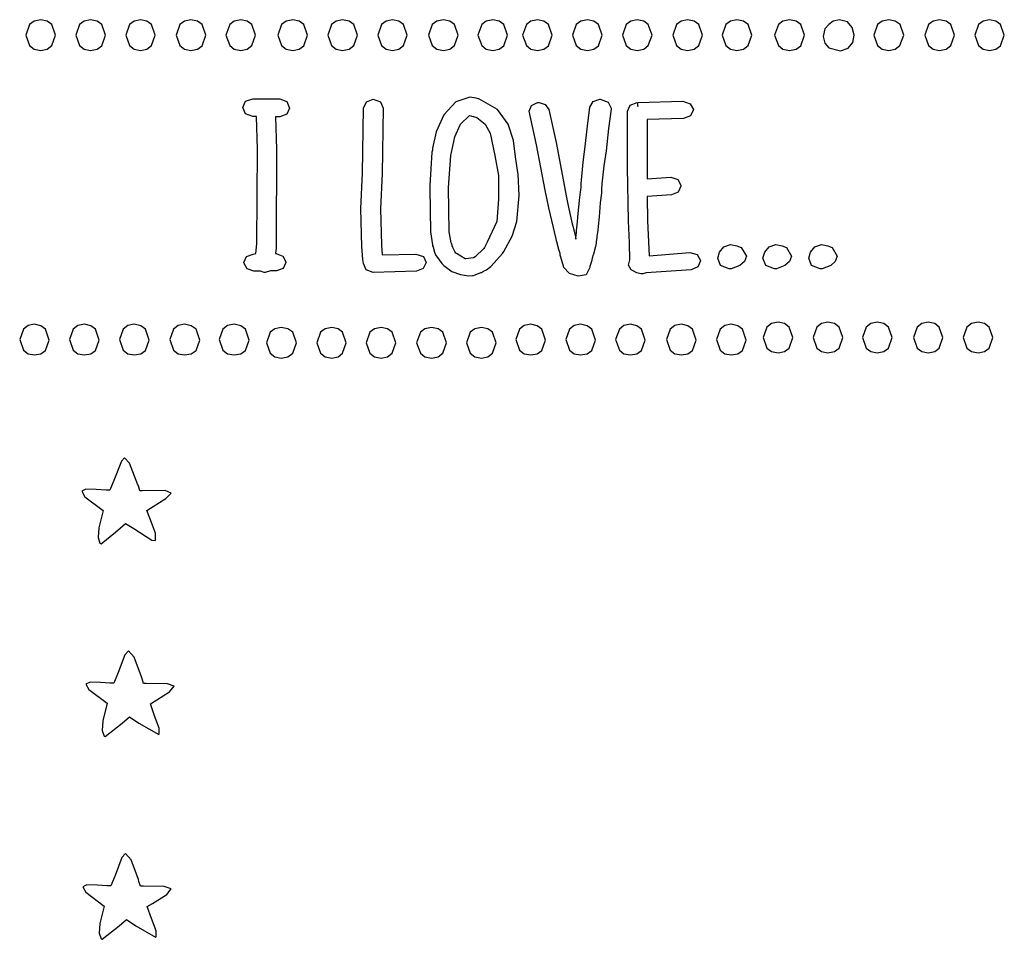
# Model space of a CAD drawing. Extents: x 48 to 158, y 6 to 137.
# Tile 1 of 8: x 48 to 102, y 13 to 63. Entities that reach past the tile are written whole.
import ezdxf

# ---------------------------------------------------------------- set-up
doc = ezdxf.new("R2010")
doc.units = 0

msp = doc.modelspace()

# ---------------------------------------------------------------- linework, layer by layer
at = {"layer": 'Layer 1'}
for p, q in [((48.811206, 62.666552), (48.559852, 62.477927)), ((49.1631, 62.7381), (48.811206, 62.666552)), ((49.514983, 62.666552), (49.1631, 62.7381)), ((49.1631, 62.7381), (49.1631, 62.7381)), ((49.766331, 62.477927), (49.514983, 62.666552)), ((51.520506, 62.666552), (51.269152, 62.477927)), ((51.8724, 62.7381), (51.520506, 62.666552)), ((52.224281, 62.665392), (51.8724, 62.7381)), ((51.8724, 62.7381), (51.8724, 62.7381)), ((52.475625, 62.473948), (52.224281, 62.665392)), ((54.229806, 62.666552), (53.978452, 62.477927)), ((54.5817, 62.7381), (54.229806, 62.666552)), ((54.933612, 62.666552), (54.5817, 62.7381)), ((54.5817, 62.7381), (54.5817, 62.7381)), ((55.184973, 62.477927), (54.933612, 62.666552)), ((56.967406, 62.666552), (56.716052, 62.477927)), ((57.3193, 62.7381), (56.967406, 62.666552)), ((57.671181, 62.665392), (57.3193, 62.7381)), ((57.3193, 62.7381), (57.3193, 62.7381)), ((57.922525, 62.473948), (57.671181, 62.665392)), ((59.676706, 62.666552), (59.425352, 62.477927)), ((60.0286, 62.7381), (59.676706, 62.666552)), ((60.380512, 62.666552), (60.0286, 62.7381)), ((60.0286, 62.7381), (60.0286, 62.7381)), ((60.631873, 62.477927), (60.380512, 62.666552)), ((62.498906, 62.666552), (62.247552, 62.477927)), ((62.8508, 62.7381), (62.498906, 62.666552)), ((63.202714, 62.665392), (62.8508, 62.7381)), ((62.8508, 62.7381), (62.8508, 62.7381)), ((63.454081, 62.473948), (63.202714, 62.665392)), ((65.208306, 62.666552), (64.956952, 62.477927)), ((65.5602, 62.7381), (65.208306, 62.666552)), ((65.912083, 62.666552), (65.5602, 62.7381)), ((65.5602, 62.7381), (65.5602, 62.7381)), ((66.163431, 62.477927), (65.912083, 62.666552)), ((67.917606, 62.666552), (67.666252, 62.477927)), ((68.2695, 62.7381), (67.917606, 62.666552)), ((68.621383, 62.666552), (68.2695, 62.7381)), ((68.2695, 62.7381), (68.2695, 62.7381)), ((68.872731, 62.477927), (68.621383, 62.666552)), ((70.683406, 62.666552), (70.432052, 62.477927)), ((71.0353, 62.7381), (70.683406, 62.666552)), ((71.387183, 62.666552), (71.0353, 62.7381)), ((71.0353, 62.7381), (71.0353, 62.7381)), ((71.638531, 62.477927), (71.387183, 62.666552)), ((73.364506, 62.666552), (73.113152, 62.477927)), ((73.7164, 62.7381), (73.364506, 62.666552)), ((74.068281, 62.665392), (73.7164, 62.7381)), ((73.7164, 62.7381), (73.7164, 62.7381)), ((74.319625, 62.473948), (74.068281, 62.665392)), ((75.791606, 62.666552), (75.540252, 62.477927)), ((76.1435, 62.7381), (75.791606, 62.666552)), ((76.495381, 62.665392), (76.1435, 62.7381)), ((76.1435, 62.7381), (76.1435, 62.7381)), ((76.746725, 62.473948), (76.495381, 62.665392)), ((78.500906, 62.666552), (78.249552, 62.477927)), ((78.8528, 62.7381), (78.500906, 62.666552)), ((79.204714, 62.665392), (78.8528, 62.7381)), ((78.8528, 62.7381), (78.8528, 62.7381)), ((79.456081, 62.473948), (79.204714, 62.665392)), ((81.210306, 62.666552), (80.958952, 62.477927)), ((81.5622, 62.7381), (81.210306, 62.666552)), ((81.914083, 62.666552), (81.5622, 62.7381)), ((81.5622, 62.7381), (81.5622, 62.7381)), ((82.165431, 62.477927), (81.914083, 62.666552)), ((83.947806, 62.666552), (83.696452, 62.477927)), ((84.2997, 62.7381), (83.947806, 62.666552)), ((84.651612, 62.666552), (84.2997, 62.7381)), ((84.2997, 62.7381), (84.2997, 62.7381)), ((84.902973, 62.477927), (84.651612, 62.666552)), ((86.628906, 62.666552), (86.377552, 62.477927)), ((86.9808, 62.7381), (86.628906, 62.666552)), ((87.332712, 62.666552), (86.9808, 62.7381)), ((86.9808, 62.7381), (86.9808, 62.7381)), ((87.584073, 62.477927), (87.332712, 62.666552)), ((89.479406, 62.666552), (89.228052, 62.477927)), ((89.8313, 62.7381), (89.479406, 62.666552)), ((90.192434, 62.665392), (89.8313, 62.7381)), ((89.8313, 62.7381), (89.8313, 62.7381)), ((90.450387, 62.473948), (90.192434, 62.665392)), ((92.205461, 62.664017), (91.976156, 62.4841)), ((92.5406, 62.7381), (92.205461, 62.664017)), ((92.980662, 62.615507), (92.5406, 62.7381)), ((92.5406, 62.7381), (92.5406, 62.7381)), ((93.246122, 62.307703), (92.980662, 62.615507)), ((94.869806, 62.666552), (94.618452, 62.477927)), ((95.2217, 62.7381), (94.869806, 62.666552)), ((95.581708, 62.666552), (95.2217, 62.7381)), ((95.2217, 62.7381), (95.2217, 62.7381)), ((95.83687, 62.477927), (95.581708, 62.666552)), ((97.635606, 62.666552), (97.384252, 62.477927)), ((97.9875, 62.7381), (97.635606, 62.666552)), ((98.339383, 62.666552), (97.9875, 62.7381)), ((97.9875, 62.7381), (97.9875, 62.7381)), ((98.590731, 62.477927), (98.339383, 62.666552)), ((100.345106, 62.666552), (100.093752, 62.477927)), ((100.697, 62.7381), (100.345106, 62.666552)), ((101.04875, 62.665392), (100.697, 62.7381)), ((100.697, 62.7381), (100.697, 62.7381)), ((101.3, 62.473948), (101.04875, 62.665392)), ((48.559852, 62.477927), (48.35877, 61.905545)), ((49.967415, 61.905545), (49.766331, 62.477927)), ((51.269152, 62.477927), (51.06807, 61.905545)), ((52.6767, 61.894936), (52.475625, 62.473948)), ((53.978452, 62.477927), (53.77737, 61.905545)), ((55.386052, 61.905545), (55.184973, 62.477927)), ((56.716052, 62.477927), (56.51497, 61.905545)), ((58.1236, 61.894936), (57.922525, 62.473948)), ((59.425352, 62.477927), (59.22427, 61.905545)), ((60.832952, 61.905545), (60.631873, 62.477927)), ((62.247552, 62.477927), (62.04647, 61.905545)), ((63.655175, 61.894936), (63.454081, 62.473948)), ((64.956952, 62.477927), (64.75587, 61.905545)), ((66.364515, 61.905545), (66.163431, 62.477927)), ((67.666252, 62.477927), (67.46517, 61.905545)), ((69.073815, 61.905545), (68.872731, 62.477927)), ((70.432052, 62.477927), (70.23097, 61.905545)), ((71.839615, 61.905545), (71.638531, 62.477927)), ((73.113152, 62.477927), (72.91207, 61.905545)), ((74.5207, 61.894936), (74.319625, 62.473948)), ((75.540252, 62.477927), (75.33917, 61.905545)), ((76.9478, 61.894936), (76.746725, 62.473948)), ((78.249552, 62.477927), (78.04847, 61.905545)), ((79.657175, 61.894936), (79.456081, 62.473948)), ((80.958952, 62.477927), (80.75787, 61.905545)), ((82.366515, 61.905545), (82.165431, 62.477927)), ((83.696452, 62.477927), (83.49537, 61.905545)), ((85.104053, 61.905545), (84.902973, 62.477927)), ((86.377552, 62.477927), (86.17647, 61.905545)), ((87.785152, 61.905545), (87.584073, 62.477927)), ((89.228052, 62.477927), (89.02697, 61.905545)), ((90.65675, 61.894936), (90.450387, 62.473948)), ((91.757434, 62.233628), (91.665712, 61.834989)), ((91.976156, 62.4841), (91.757434, 62.233628)), ((93.342266, 61.904653), (93.246122, 62.307703)), ((94.618452, 62.477927), (94.41737, 61.905545)), ((96.036628, 61.905545), (95.83687, 62.477927)), ((97.384252, 62.477927), (97.18317, 61.905545)), ((98.791815, 61.905545), (98.590731, 62.477927)), ((100.093752, 62.477927), (99.89267, 61.905545)), ((101.501, 61.894936), (101.3, 62.473948)), ((48.35877, 61.905545), (48.559852, 61.333163)), ((49.766342, 61.333163), (49.967415, 61.905545)), ((51.06807, 61.905545), (51.269152, 61.333163)), ((52.475625, 61.321229), (52.6767, 61.894936)), ((53.77737, 61.905545), (53.978452, 61.333163)), ((55.184956, 61.333163), (55.386052, 61.905545)), ((56.51497, 61.905545), (56.716052, 61.333163)), ((57.922525, 61.321229), (58.1236, 61.894936)), ((59.22427, 61.905545), (59.425352, 61.333163)), ((60.631856, 61.333163), (60.832952, 61.905545)), ((62.04647, 61.905545), (62.247552, 61.333163)), ((63.454081, 61.321229), (63.655175, 61.894936)), ((64.75587, 61.905545), (64.956952, 61.333163)), ((66.163442, 61.333163), (66.364515, 61.905545)), ((67.46517, 61.905545), (67.666252, 61.333163)), ((68.872742, 61.333163), (69.073815, 61.905545)), ((70.23097, 61.905545), (70.432052, 61.333163)), ((71.638542, 61.333163), (71.839615, 61.905545)), ((72.91207, 61.905545), (73.113152, 61.333163)), ((74.319625, 61.321229), (74.5207, 61.894936)), ((75.33917, 61.905545), (75.540252, 61.333163)), ((76.746725, 61.321229), (76.9478, 61.894936)), ((78.04847, 61.905545), (78.249552, 61.333163)), ((79.456081, 61.321229), (79.657175, 61.894936)), ((80.75787, 61.905545), (80.958952, 61.333163)), ((82.165442, 61.333163), (82.366515, 61.905545)), ((83.49537, 61.905545), (83.696452, 61.333163)), ((84.902956, 61.333163), (85.104053, 61.905545)), ((86.17647, 61.905545), (86.377552, 61.333163)), ((87.584056, 61.333163), (87.785152, 61.905545)), ((89.02697, 61.905545), (89.228052, 61.333163)), ((90.450387, 61.321229), (90.65675, 61.894936)), ((91.665712, 61.834989), (91.747733, 61.465455)), ((93.274378, 61.496322), (93.342266, 61.904653)), ((94.41737, 61.905545), (94.618452, 61.333163)), ((95.828922, 61.333163), (96.036628, 61.905545)), ((97.18317, 61.905545), (97.384252, 61.333163)), ((98.590742, 61.333163), (98.791815, 61.905545)), ((99.89267, 61.905545), (100.093752, 61.333163)), ((101.3, 61.321229), (101.501, 61.894936)), ((48.559852, 61.333163), (48.811206, 61.144538)), ((48.811206, 61.144538), (49.1631, 61.07299)), ((49.1631, 61.07299), (49.514993, 61.144538)), ((49.514993, 61.144538), (49.766342, 61.333163)), ((51.269152, 61.333163), (51.520506, 61.144538)), ((51.520506, 61.144538), (51.8724, 61.07299)), ((51.8724, 61.07299), (52.224281, 61.136415)), ((52.224281, 61.136415), (52.475625, 61.321229)), ((53.978452, 61.333163), (54.229806, 61.144538)), ((54.229806, 61.144538), (54.5817, 61.07299)), ((54.5817, 61.07299), (54.933597, 61.144538)), ((54.933597, 61.144538), (55.184956, 61.333163)), ((56.716052, 61.333163), (56.967406, 61.144538)), ((56.967406, 61.144538), (57.3193, 61.07299)), ((57.3193, 61.07299), (57.671181, 61.136415)), ((57.671181, 61.136415), (57.922525, 61.321229)), ((59.425352, 61.333163), (59.676706, 61.144538)), ((59.676706, 61.144538), (60.0286, 61.07299)), ((60.0286, 61.07299), (60.380497, 61.144538)), ((60.380497, 61.144538), (60.631856, 61.333163)), ((62.247552, 61.333163), (62.498906, 61.144538)), ((62.498906, 61.144538), (62.8508, 61.07299)), ((62.8508, 61.07299), (63.202714, 61.136415)), ((63.202714, 61.136415), (63.454081, 61.321229)), ((64.956952, 61.333163), (65.208306, 61.144538)), ((65.208306, 61.144538), (65.5602, 61.07299)), ((65.5602, 61.07299), (65.912093, 61.144538)), ((65.912093, 61.144538), (66.163442, 61.333163)), ((67.666252, 61.333163), (67.917606, 61.144538)), ((67.917606, 61.144538), (68.2695, 61.07299)), ((68.2695, 61.07299), (68.621393, 61.144538)), ((68.621393, 61.144538), (68.872742, 61.333163)), ((70.432052, 61.333163), (70.683406, 61.144538)), ((70.683406, 61.144538), (71.0353, 61.07299)), ((71.0353, 61.07299), (71.387193, 61.144538)), ((71.387193, 61.144538), (71.638542, 61.333163)), ((73.113152, 61.333163), (73.364506, 61.144538)), ((73.364506, 61.144538), (73.7164, 61.07299)), ((73.7164, 61.07299), (74.068281, 61.136415)), ((74.068281, 61.136415), (74.319625, 61.321229)), ((75.540252, 61.333163), (75.791606, 61.144538)), ((75.791606, 61.144538), (76.1435, 61.07299)), ((76.1435, 61.07299), (76.495381, 61.136415)), ((76.495381, 61.136415), (76.746725, 61.321229)), ((78.249552, 61.333163), (78.500906, 61.144538)), ((78.500906, 61.144538), (78.8528, 61.07299)), ((78.8528, 61.07299), (79.204714, 61.136415)), ((79.204714, 61.136415), (79.456081, 61.321229)), ((80.958952, 61.333163), (81.210306, 61.144538)), ((81.210306, 61.144538), (81.5622, 61.07299)), ((81.5622, 61.07299), (81.914093, 61.144538)), ((81.914093, 61.144538), (82.165442, 61.333163)), ((83.696452, 61.333163), (83.947806, 61.144538)), ((83.947806, 61.144538), (84.2997, 61.07299)), ((84.2997, 61.07299), (84.651597, 61.144538)), ((84.651597, 61.144538), (84.902956, 61.333163)), ((86.377552, 61.333163), (86.628906, 61.144538)), ((86.628906, 61.144538), (86.9808, 61.07299)), ((86.9808, 61.07299), (87.332697, 61.144538)), ((87.332697, 61.144538), (87.584056, 61.333163)), ((89.228052, 61.333163), (89.479406, 61.144538)), ((89.479406, 61.144538), (89.8313, 61.07299)), ((89.8313, 61.07299), (90.192434, 61.136415)), ((90.192434, 61.136415), (90.450387, 61.321229)), ((91.747733, 61.465455), (91.962045, 61.207045)), ((91.962045, 61.207045), (92.597045, 61.044767)), ((92.597045, 61.044767), (93.020378, 61.185878)), ((93.020378, 61.185878), (93.274378, 61.496322)), ((94.618452, 61.333163), (94.869806, 61.144538)), ((94.869806, 61.144538), (95.2217, 61.07299)), ((95.2217, 61.07299), (95.574753, 61.144538)), ((95.574753, 61.144538), (95.828922, 61.333163)), ((97.384252, 61.333163), (97.635606, 61.144538)), ((97.635606, 61.144538), (97.9875, 61.07299)), ((97.9875, 61.07299), (98.339393, 61.144538)), ((98.339393, 61.144538), (98.590742, 61.333163)), ((100.093752, 61.333163), (100.345106, 61.144538)), ((100.345106, 61.144538), (100.697, 61.07299)), ((100.697, 61.07299), (101.04875, 61.136415)), ((101.04875, 61.136415), (101.3, 61.321229)), ((60.141478, 57.968477), (60.293173, 58.314199)), ((60.293173, 58.314199), (60.6777, 58.448254)), ((60.6777, 58.448254), (62.1453, 58.4483)), ((62.1453, 58.4483), (62.5298, 58.28955)), ((66.851294, 58.275429), (67.225238, 58.420068)), ((67.225238, 58.420068), (67.609766, 58.286013)), ((72.474654, 58.532923), (71.716182, 58.285978)), ((72.81332, 58.476478), (72.474654, 58.532923)), ((72.926209, 58.448256), (72.81332, 58.476478)), ((72.954431, 58.448256), (72.926209, 58.448256)), ((73.977929, 57.863084), (72.954431, 58.448256)), ((78.993901, 57.996752), (79.166762, 58.303669)), ((79.166762, 58.303669), (79.530123, 58.420085)), ((79.530123, 58.420085), (79.558345, 58.420085)), ((79.558345, 58.420085), (79.992281, 58.264836)), ((81.590344, 58.250777), (84.045674, 58.307221)), ((84.045674, 58.307221), (84.0457, 58.3072)), ((84.0457, 58.3072), (84.444338, 58.176673)), ((60.293173, 57.622755), (60.141478, 57.968477)), ((62.5298, 58.28955), (62.6815, 57.9403)), ((62.6815, 57.9403), (62.529806, 57.605162)), ((62.6815, 57.9403), (62.6815, 57.9403)), ((66.632572, 54.412521), (66.689016, 57.940291)), ((66.689016, 57.940291), (66.851294, 58.275429)), ((67.609766, 58.286013), (67.76146, 57.940291)), ((67.7615, 57.9403), (67.705056, 54.3843)), ((67.76146, 57.940291), (67.7615, 57.9403)), ((71.716182, 58.285978), (71.063544, 57.573368)), ((74.559572, 57.068894), (73.977929, 57.863084)), ((75.691903, 57.770974), (75.822431, 58.074363)), ((76.087014, 55.936534), (75.691903, 57.770974)), ((75.822431, 58.074363), (76.143458, 58.250751)), ((76.143458, 58.250751), (76.228125, 58.250751)), ((76.228125, 58.250751), (76.570319, 58.137862)), ((76.570319, 58.137862), (76.764347, 57.85564)), ((76.764347, 57.85564), (77.159458, 56.07764)), ((78.85279, 56.952532), (78.993901, 57.996752)), ((79.992281, 58.264836), (80.151, 57.9403)), ((80.151, 57.883856), (80.009889, 56.839636)), ((80.151, 57.9403), (80.151, 57.883856)), ((80.151, 57.9403), (80.151, 57.9403)), ((81.0259, 57.771), (81.177594, 58.106139)), ((81.025971, 54.722976), (81.0259, 57.771)), ((81.177594, 58.106139), (81.562122, 58.250777)), ((81.562122, 58.250777), (81.590344, 58.024999)), ((81.590344, 58.024999), (81.590344, 58.250777)), ((84.444338, 58.176673), (84.610144, 57.855645)), ((84.610144, 57.855645), (84.45845, 57.520507)), ((60.6777, 57.4887), (60.293173, 57.622755)), ((60.875257, 57.488762), (60.6777, 57.4887)), ((60.931701, 55.710762), (60.875257, 57.488762)), ((62.145278, 57.460523), (61.9195, 57.4605)), ((61.9195, 57.4605), (61.975944, 55.6825)), ((62.529806, 57.605162), (62.145278, 57.460523)), ((71.063544, 57.573368), (70.640211, 56.642035)), ((71.966633, 57.065369), (72.44641, 57.545146)), ((72.44641, 57.545146), (72.643965, 57.488701)), ((72.643965, 57.488701), (72.672187, 57.488701)), ((72.672187, 57.488701), (72.84152, 57.432257)), ((72.84152, 57.432257), (73.301454, 57.066692)), ((84.073922, 57.375868), (82.098372, 57.319424)), ((82.098372, 57.319424), (82.098372, 54.102094)), ((84.45845, 57.520507), (84.073922, 57.375868)), ((71.656189, 56.388036), (71.966633, 57.065369)), ((73.301454, 57.066692), (73.578825, 56.582064)), ((74.839589, 56.174161), (74.559572, 57.068894)), ((78.711679, 55.710752), (78.85279, 56.952532)), ((80.009889, 56.839636), (79.868778, 55.626086)), ((70.640211, 56.642035), (70.442656, 55.767147)), ((71.430411, 55.372036), (71.656189, 56.388036)), ((73.578825, 56.582064), (73.829297, 55.372037)), ((74.958211, 55.287366), (74.839589, 56.174161)), ((60.903479, 50.574322), (60.931701, 55.710762)), ((61.975944, 55.6825), (61.947722, 50.68717)), ((70.442656, 55.654258), (70.414434, 55.541369)), ((70.442656, 55.767147), (70.442656, 55.738924)), ((70.442656, 55.738924), (70.442656, 55.654258)), ((76.566791, 53.481204), (76.087014, 55.936534)), ((77.159458, 56.07764), (77.723902, 53.08609)), ((78.627013, 55.005197), (78.711679, 55.710752)), ((79.868778, 55.626086), (79.755889, 54.807642)), ((70.414434, 55.541369), (70.301545, 53.735149)), ((70.414434, 55.541369), (70.414434, 55.541369)), ((71.317522, 53.622256), (71.430411, 55.372036)), ((73.829297, 55.372037), (74.026852, 54.271367)), ((75.0711, 54.4407), (74.958211, 55.287366)), ((78.514124, 53.819867), (78.627013, 55.005197)), ((79.755889, 54.807642), (79.643, 53.819865)), ((81.082415, 51.816086), (81.025971, 54.722976)), ((66.547905, 52.493411), (66.632572, 54.412521)), ((67.705056, 54.3843), (67.620389, 52.46519)), ((74.026852, 54.271367), (74.026852, 54.017367)), ((74.026852, 54.017367), (74.026852, 53.452923)), ((75.099274, 54.35611), (75.0711, 54.4407)), ((75.0711, 54.4407), (75.0711, 54.4407)), ((75.155718, 53.199), (75.099274, 54.35611)), ((82.098372, 54.102094), (83.396592, 54.18676)), ((83.396592, 54.18676), (83.759953, 54.05976)), ((83.759953, 54.05976), (83.932814, 53.763427)), ((70.301545, 53.735149), (70.301545, 53.565816)), ((70.301545, 53.565816), (70.329767, 51.223376)), ((71.345744, 51.223366), (71.317522, 53.622256)), ((76.764346, 52.521649), (76.566791, 53.481204)), ((78.485901, 53.368312), (78.514124, 53.622312)), ((78.514124, 53.622312), (78.514124, 53.819867)), ((79.643, 53.819865), (79.614778, 53.537643)), ((79.614778, 53.537643), (79.614778, 53.340088)), ((83.932814, 53.706983), (83.784647, 53.382428)), ((83.932814, 53.763427), (83.932814, 53.706983)), ((74.026852, 53.001368), (73.928082, 51.787858)), ((74.026852, 53.452923), (74.026852, 53.001368)), ((75.018135, 51.791415), (75.155718, 53.199)), ((77.723902, 53.08609), (77.808568, 52.634535)), ((78.429457, 52.944979), (78.485901, 53.368312)), ((79.614778, 53.311865), (79.558333, 52.803865)), ((79.614778, 53.340088), (79.614778, 53.311865)), ((83.424814, 53.227206), (82.098374, 53.142539)), ((82.098374, 53.142539), (82.126596, 51.816099)), ((83.784647, 53.382428), (83.424814, 53.227206)), ((66.547905, 52.465189), (66.547905, 52.493411)), ((66.604349, 50.433189), (66.547905, 52.465189)), ((67.620389, 52.46519), (67.676833, 50.48964)), ((77.018346, 51.449209), (76.764346, 52.521649)), ((77.808568, 52.634535), (78.034346, 51.646758)), ((78.34479, 52.013646), (78.429457, 52.944979)), ((79.558333, 52.803865), (79.501889, 52.041866)), ((78.316568, 51.759646), (78.34479, 52.013646)), ((79.501889, 52.041866), (79.445445, 51.533866)), ((73.928082, 51.787858), (73.4059, 50.659)), ((74.762812, 50.988406), (75.018135, 51.791415)), ((77.187679, 50.68721), (77.018346, 51.449209)), ((78.034346, 51.646758), (78.062568, 51.533869)), ((78.062568, 51.533869), (78.203679, 50.969425)), ((78.260124, 51.279869), (78.316568, 51.759646)), ((79.445445, 51.533866), (79.417222, 51.308088)), ((81.138859, 50.630756), (81.082415, 51.816086)), ((82.126596, 51.816099), (82.211263, 49.925209)), ((70.329767, 51.223376), (70.442656, 50.517821)), ((71.458633, 50.6307), (71.345744, 51.223366)), ((74.309052, 50.151), (74.762812, 50.988406)), ((78.203679, 50.969425), (78.231902, 50.828314)), ((78.231902, 50.884759), (78.260124, 51.195203)), ((78.231902, 50.828314), (78.231902, 50.884759)), ((78.260124, 51.195203), (78.260124, 51.279869)), ((79.360778, 50.912978), (79.332556, 50.6872)), ((79.417222, 51.308088), (79.360778, 50.969422)), ((79.360778, 50.969422), (79.360778, 50.912978)), ((60.847035, 50.0381), (60.903479, 50.574322)), ((61.947722, 50.348504), (61.9195, 50.03806)), ((61.947722, 50.68717), (61.947722, 50.517837)), ((61.947722, 50.517837), (61.947722, 50.348504)), ((66.660794, 49.727634), (66.604349, 50.433189)), ((67.676833, 50.48964), (67.705056, 49.98164)), ((70.442656, 50.517821), (70.442656, 50.461376)), ((70.442656, 50.461376), (70.470878, 50.404932)), ((70.470878, 50.404932), (70.4991, 50.320265)), ((70.4991, 50.320265), (70.555545, 50.12271)), ((71.486856, 50.546033), (71.458633, 50.6307)), ((71.515078, 50.489589), (71.486856, 50.546033)), ((71.515078, 50.461367), (71.515078, 50.489589)), ((71.5433, 50.3767), (71.515078, 50.461367)), ((71.656124, 50.151001), (71.543235, 50.376779)), ((71.543235, 50.376779), (71.5433, 50.3767)), ((73.236567, 50.320334), (72.75679, 49.868779)), ((73.264789, 50.376778), (73.236567, 50.320334)), ((73.4059, 50.659), (73.264789, 50.376778)), ((73.4059, 50.659), (73.4059, 50.659)), ((73.4059, 50.659), (73.4059, 50.659)), ((77.300568, 50.263877), (77.187679, 50.68721)), ((79.304334, 50.4332), (79.191445, 50.009867)), ((79.332556, 50.602533), (79.304334, 50.4332)), ((79.332556, 50.6872), (79.332556, 50.602533)), ((81.167082, 49.699423), (81.138859, 50.630756)), ((86.031829, 50.115722), (86.275245, 50.404999)), ((86.275245, 50.404999), (86.628023, 50.539054)), ((86.628023, 50.539054), (86.9808, 50.461443)), ((86.9808, 50.461443), (87.206578, 50.376777)), ((87.206578, 50.376777), (87.4888, 49.897)), ((88.487229, 50.115722), (88.730645, 50.404999)), ((88.730645, 50.404999), (89.083423, 50.539054)), ((89.083423, 50.539054), (89.4362, 50.461443)), ((89.4362, 50.461443), (89.661978, 50.376777)), ((89.661978, 50.376777), (89.9442, 49.897)), ((90.970729, 50.115722), (91.214145, 50.404999)), ((91.214145, 50.404999), (91.566923, 50.539054)), ((91.566923, 50.539054), (91.9197, 50.461443)), ((91.9197, 50.461443), (92.145478, 50.376777)), ((92.145478, 50.376777), (92.4277, 49.897)), ((60.197924, 49.558323), (60.34609, 49.87935)), ((60.34609, 49.87935), (60.705924, 50.009878)), ((60.705924, 50.009878), (60.847035, 50.0381)), ((61.9195, 50.03806), (61.9477, 50.0381)), ((61.9477, 50.0381), (62.311061, 49.907573)), ((62.311061, 49.907573), (62.483922, 49.586545)), ((67.705056, 49.98164), (69.539496, 50.009862)), ((69.539496, 50.009862), (69.948712, 49.879345)), ((69.948712, 49.879345), (70.1039, 49.5583)), ((70.555545, 50.12271), (70.611989, 49.981599)), ((70.611989, 49.981599), (70.950655, 49.501822)), ((71.712569, 50.066334), (71.656124, 50.151001)), ((71.740791, 50.038112), (71.712569, 50.066334)), ((72.220568, 49.75589), (71.740791, 50.038112)), ((72.24879, 49.75589), (72.220568, 49.75589)), ((72.672123, 49.812334), (72.24879, 49.75589)), ((72.75679, 49.868779), (72.672123, 49.812334)), ((73.63172, 49.360778), (74.252608, 50.038111)), ((74.252608, 50.038111), (74.309052, 50.151)), ((77.385235, 50.038099), (77.300568, 50.263877)), ((77.385235, 49.981655), (77.385235, 50.038099)), ((77.385235, 49.953433), (77.385235, 49.981655)), ((77.413457, 49.840544), (77.385235, 49.953433)), ((77.554568, 49.360767), (77.413457, 49.840544)), ((79.106778, 49.78409), (79.078556, 49.614757)), ((79.163222, 49.981645), (79.106778, 49.78409)), ((79.191445, 50.009867), (79.163222, 49.981645)), ((82.211263, 49.925209), (84.412593, 50.094542)), ((84.412593, 50.094542), (84.825349, 49.98868)), ((84.825349, 49.98868), (85.0053, 49.6712)), ((85.936579, 49.784111), (86.031829, 50.115722)), ((86.088273, 49.396056), (85.936579, 49.784111)), ((87.4888, 49.897), (87.380762, 49.604636)), ((87.4888, 49.897), (87.4888, 49.897)), ((88.391979, 49.784111), (88.487229, 50.115722)), ((88.543673, 49.396056), (88.391979, 49.784111)), ((89.9442, 49.897), (89.836162, 49.604636)), ((89.9442, 49.897), (89.9442, 49.897)), ((90.875479, 49.784111), (90.970729, 50.115722)), ((91.027173, 49.396056), (90.875479, 49.784111)), ((92.4277, 49.897), (92.319662, 49.604636)), ((92.4277, 49.897), (92.4277, 49.897)), ((60.197924, 49.530101), (60.197924, 49.558323)), ((60.370785, 49.209073), (60.197924, 49.530101)), ((60.734146, 49.078546), (60.370785, 49.209073)), ((62.335755, 49.237295), (61.975922, 49.106768)), ((62.483922, 49.558323), (62.335755, 49.237295)), ((62.483922, 49.586545), (62.483922, 49.558323)), ((66.689016, 49.501856), (66.660794, 49.727634)), ((66.840711, 49.156134), (66.689016, 49.501856)), ((69.941622, 49.223162), (69.567678, 49.078523)), ((70.1039, 49.5583), (69.941622, 49.223162)), ((70.1039, 49.5583), (70.1039, 49.5583)), ((70.950655, 49.501822), (71.007099, 49.445378)), ((71.007099, 49.445378), (71.063544, 49.388934)), ((71.063544, 49.388934), (71.0635, 49.389)), ((71.0635, 49.389), (71.493888, 49.075028)), ((73.37772, 49.163223), (73.547053, 49.276112)), ((73.547053, 49.276112), (73.603498, 49.332556)), ((73.603498, 49.332556), (73.63172, 49.360778)), ((77.58279, 49.2761), (77.554568, 49.360767)), ((77.874712, 48.966538), (77.58279, 49.2761)), ((78.9939, 49.2761), (78.797226, 48.887163)), ((79.078556, 49.614757), (78.993889, 49.332535)), ((78.993889, 49.332535), (78.9939, 49.2761)), ((81.082415, 49.417201), (81.167082, 49.699423)), ((81.234109, 49.152618), (81.082415, 49.417201)), ((84.857133, 49.318423), (84.4973, 49.163201)), ((85.0053, 49.642978), (84.857133, 49.318423)), ((85.0053, 49.6712), (85.0053, 49.642978)), ((85.0053, 49.6712), (85.0053, 49.6712)), ((86.557467, 49.219667), (86.088273, 49.396056)), ((86.642134, 49.219667), (86.557467, 49.219667)), ((86.670356, 49.219667), (86.642134, 49.219667)), ((87.132495, 49.399584), (86.670356, 49.219667)), ((87.380762, 49.604636), (87.132495, 49.399584)), ((89.012867, 49.219667), (88.543673, 49.396056)), ((89.097534, 49.219667), (89.012867, 49.219667)), ((89.125756, 49.219667), (89.097534, 49.219667)), ((89.587895, 49.399584), (89.125756, 49.219667)), ((89.836162, 49.604636), (89.587895, 49.399584)), ((91.496367, 49.219667), (91.027173, 49.396056)), ((91.581034, 49.219667), (91.496367, 49.219667)), ((91.609256, 49.219667), (91.581034, 49.219667)), ((92.071395, 49.399584), (91.609256, 49.219667)), ((92.319662, 49.604636), (92.071395, 49.399584)), ((61.101035, 49.078546), (60.734146, 49.078546)), ((61.29859, 49.022101), (61.101035, 49.078546)), ((61.355034, 49.022101), (61.29859, 49.022101)), ((61.637256, 49.106768), (61.355034, 49.022101)), ((61.975922, 49.106768), (61.637256, 49.106768)), ((67.225238, 49.022079), (66.840711, 49.156134)), ((69.567678, 49.078523), (67.225238, 49.022079)), ((71.493888, 49.075028), (71.96661, 48.909223)), ((71.96661, 48.909223), (72.389943, 48.824556)), ((72.389943, 48.824556), (72.615721, 48.852779)), ((72.615721, 48.852779), (72.672165, 48.852779)), ((72.672165, 48.852779), (72.756832, 48.881001)), ((72.756832, 48.881001), (73.067276, 49.022112)), ((73.067276, 49.022112), (73.095498, 49.022112)), ((73.095498, 49.022112), (73.208387, 49.078556)), ((73.208387, 49.078556), (73.37772, 49.163223)), ((78.351844, 48.810434), (77.874712, 48.966538)), ((78.797226, 48.887163), (78.351844, 48.810434)), ((81.53397, 48.993868), (81.234109, 49.152618)), ((81.759748, 48.937423), (81.53397, 48.993868)), ((81.872637, 48.937423), (81.759748, 48.937423)), ((82.04197, 48.993868), (81.872637, 48.937423)), ((84.4973, 49.163201), (82.04197, 48.993868)), ((48.472506, 46.128352), (48.221152, 45.939727)), ((48.8244, 46.1999), (48.472506, 46.128352)), ((49.176281, 46.126035), (48.8244, 46.1999)), ((48.8244, 46.1999), (48.8244, 46.1999)), ((49.427625, 45.931783), (49.176281, 46.126035)), ((51.181806, 46.128352), (50.930453, 45.939727)), ((51.5337, 46.1999), (51.181806, 46.128352)), ((51.885614, 46.126035), (51.5337, 46.1999)), ((51.5337, 46.1999), (51.5337, 46.1999)), ((52.136981, 45.931783), (51.885614, 46.126035)), ((53.891206, 46.128352), (53.639852, 45.939727)), ((54.2431, 46.1999), (53.891206, 46.128352)), ((54.594981, 46.126035), (54.2431, 46.1999)), ((54.2431, 46.1999), (54.2431, 46.1999)), ((54.846325, 45.931783), (54.594981, 46.126035)), ((56.628706, 46.128352), (56.377353, 45.939727)), ((56.9806, 46.1999), (56.628706, 46.128352)), ((57.341767, 46.126035), (56.9806, 46.1999)), ((56.9806, 46.1999), (56.9806, 46.1999)), ((57.599744, 45.931783), (57.341767, 46.126035)), ((59.309806, 46.128352), (59.058453, 45.939727)), ((59.6617, 46.1999), (59.309806, 46.128352)), ((60.022867, 46.126035), (59.6617, 46.1999)), ((59.6617, 46.1999), (59.6617, 46.1999)), ((60.280844, 45.931783), (60.022867, 46.126035)), ((62.23, 46.0305), (61.878106, 45.958952)), ((62.591134, 45.958953), (62.23, 46.0305)), ((62.23, 46.0305), (62.23, 46.0305)), ((64.9675, 46.0305), (64.615606, 45.958952)), ((65.310128, 45.958953), (64.9675, 46.0305)), ((64.9675, 46.0305), (64.9675, 46.0305)), ((67.6486, 46.0305), (67.296706, 45.958952)), ((68.000514, 45.958953), (67.6486, 46.0305)), ((67.6486, 46.0305), (67.6486, 46.0305)), ((70.3862, 46.0305), (70.034306, 45.958952)), ((70.747334, 45.958953), (70.3862, 46.0305)), ((70.3862, 46.0305), (70.3862, 46.0305)), ((73.0955, 46.0305), (72.743606, 45.958952)), ((73.447383, 45.958952), (73.0955, 46.0305)), ((73.0955, 46.0305), (73.0955, 46.0305)), ((75.424706, 46.128352), (75.173352, 45.939727)), ((75.7766, 46.1999), (75.424706, 46.128352)), ((76.128514, 46.126035), (75.7766, 46.1999)), ((75.7766, 46.1999), (75.7766, 46.1999)), ((76.379881, 45.931783), (76.128514, 46.126035)), ((78.134006, 46.128352), (77.882652, 45.939727)), ((78.4859, 46.1999), (78.134006, 46.128352)), ((78.837814, 46.126035), (78.4859, 46.1999)), ((78.4859, 46.1999), (78.4859, 46.1999)), ((79.089181, 45.931783), (78.837814, 46.126035)), ((80.843406, 46.128352), (80.592052, 45.939727)), ((81.1953, 46.1999), (80.843406, 46.128352)), ((81.547181, 46.126035), (81.1953, 46.1999)), ((81.1953, 46.1999), (81.1953, 46.1999)), ((81.798525, 45.931783), (81.547181, 46.126035)), ((83.609106, 46.128352), (83.357752, 45.939727)), ((83.961, 46.1999), (83.609106, 46.128352)), ((84.312914, 46.126035), (83.961, 46.1999)), ((83.961, 46.1999), (83.961, 46.1999)), ((84.564281, 45.931783), (84.312914, 46.126035)), ((86.318506, 46.128352), (86.067152, 45.939727)), ((86.6704, 46.1999), (86.318506, 46.128352)), ((87.022281, 46.126035), (86.6704, 46.1999)), ((86.6704, 46.1999), (86.6704, 46.1999)), ((87.273625, 45.931783), (87.022281, 46.126035)), ((88.607152, 46.052527), (88.40607, 45.480145)), ((88.858506, 46.241152), (88.607152, 46.052527)), ((89.2104, 46.3127), (88.858506, 46.241152)), ((89.562281, 46.241153), (89.2104, 46.3127)), ((89.2104, 46.3127), (89.2104, 46.3127)), ((89.813625, 46.052528), (89.562281, 46.241153)), ((90.0147, 45.480149), (89.813625, 46.052528)), ((91.316452, 46.052527), (91.11537, 45.480145)), ((91.567806, 46.241152), (91.316452, 46.052527)), ((91.9197, 46.3127), (91.567806, 46.241152)), ((92.271583, 46.241152), (91.9197, 46.3127)), ((91.9197, 46.3127), (91.9197, 46.3127)), ((92.522931, 46.052527), (92.271583, 46.241152)), ((92.724015, 45.480145), (92.522931, 46.052527)), ((93.997552, 46.052527), (93.79647, 45.480145)), ((94.248906, 46.241152), (93.997552, 46.052527)), ((94.6008, 46.3127), (94.248906, 46.241152)), ((94.952714, 46.241153), (94.6008, 46.3127)), ((94.6008, 46.3127), (94.6008, 46.3127)), ((95.204081, 46.052528), (94.952714, 46.241153)), ((95.405175, 45.480149), (95.204081, 46.052528)), ((96.763352, 46.052527), (96.56227, 45.480145)), ((97.014706, 46.241152), (96.763352, 46.052527)), ((97.3666, 46.3127), (97.014706, 46.241152)), ((97.718483, 46.241152), (97.3666, 46.3127)), ((97.3666, 46.3127), (97.3666, 46.3127)), ((97.969831, 46.052527), (97.718483, 46.241152)), ((98.170915, 45.480145), (97.969831, 46.052527)), ((99.472752, 46.052527), (99.27167, 45.480145)), ((99.724106, 46.241152), (99.472752, 46.052527)), ((100.076, 46.3127), (99.724106, 46.241152)), ((100.42775, 46.241153), (100.076, 46.3127)), ((100.076, 46.3127), (100.076, 46.3127)), ((100.679, 46.052528), (100.42775, 46.241153)), ((100.88, 45.480149), (100.679, 46.052528)), ((48.221152, 45.939727), (48.02007, 45.367345)), ((49.6287, 45.346161), (49.427625, 45.931783)), ((50.930453, 45.939727), (50.72937, 45.367345)), ((52.338075, 45.346161), (52.136981, 45.931783)), ((53.639852, 45.939727), (53.43877, 45.367345)), ((55.0474, 45.346161), (54.846325, 45.931783)), ((56.377353, 45.939727), (56.17627, 45.367345)), ((57.806125, 45.346161), (57.599744, 45.931783)), ((59.058453, 45.939727), (58.85737, 45.367345)), ((60.487225, 45.346161), (60.280844, 45.931783)), ((61.626752, 45.770327), (61.42567, 45.197945)), ((61.878106, 45.958952), (61.626752, 45.770327)), ((62.849087, 45.770328), (62.591134, 45.958953)), ((63.05545, 45.197949), (62.849087, 45.770328)), ((64.364252, 45.770327), (64.16317, 45.197945)), ((64.615606, 45.958952), (64.364252, 45.770327)), ((65.554863, 45.770328), (65.310128, 45.958953)), ((65.75065, 45.197949), (65.554863, 45.770328)), ((67.045352, 45.770327), (66.84427, 45.197945)), ((67.296706, 45.958952), (67.045352, 45.770327)), ((68.251881, 45.770328), (68.000514, 45.958953)), ((68.452975, 45.197949), (68.251881, 45.770328)), ((69.782952, 45.770327), (69.58187, 45.197945)), ((70.034306, 45.958952), (69.782952, 45.770327)), ((71.005287, 45.770328), (70.747334, 45.958953)), ((71.21165, 45.197949), (71.005287, 45.770328)), ((72.492252, 45.770327), (72.29117, 45.197945)), ((72.743606, 45.958952), (72.492252, 45.770327)), ((73.698731, 45.770327), (73.447383, 45.958952)), ((73.899815, 45.197945), (73.698731, 45.770327)), ((75.173352, 45.939727), (74.97227, 45.367345)), ((76.580975, 45.346161), (76.379881, 45.931783)), ((77.882652, 45.939727), (77.68157, 45.367345)), ((79.290275, 45.346161), (79.089181, 45.931783)), ((80.592052, 45.939727), (80.39097, 45.367345)), ((81.9996, 45.346161), (81.798525, 45.931783)), ((83.357752, 45.939727), (83.15667, 45.367345)), ((84.765375, 45.346161), (84.564281, 45.931783)), ((86.067152, 45.939727), (85.86607, 45.367345)), ((87.4747, 45.346161), (87.273625, 45.931783)), ((88.40607, 45.480145), (88.607152, 44.907763)), ((89.813625, 44.907768), (90.0147, 45.480149)), ((91.11537, 45.480145), (91.316452, 44.907763)), ((92.522942, 44.907763), (92.724015, 45.480145)), ((93.79647, 45.480145), (93.997552, 44.907763)), ((95.204081, 44.907768), (95.405175, 45.480149)), ((96.56227, 45.480145), (96.763352, 44.907763)), ((97.969842, 44.907763), (98.170915, 45.480145)), ((99.27167, 45.480145), (99.472752, 44.907763)), ((100.679, 44.907768), (100.88, 45.480149)), ((48.02007, 45.367345), (48.221152, 44.794963)), ((49.427625, 44.771132), (49.6287, 45.346161)), ((50.72937, 45.367345), (50.930453, 44.794963)), ((52.136981, 44.771132), (52.338075, 45.346161)), ((53.43877, 45.367345), (53.639852, 44.794963)), ((54.846325, 44.771132), (55.0474, 45.346161)), ((56.17627, 45.367345), (56.377353, 44.794963)), ((57.599744, 44.771132), (57.806125, 45.346161)), ((58.85737, 45.367345), (59.058453, 44.794963)), ((60.280844, 44.771132), (60.487225, 45.346161)), ((61.42567, 45.197945), (61.626752, 44.625563)), ((62.849087, 44.625568), (63.05545, 45.197949)), ((64.16317, 45.197945), (64.364252, 44.625563)), ((65.554863, 44.625568), (65.75065, 45.197949)), ((66.84427, 45.197945), (67.045352, 44.625563)), ((68.251881, 44.625568), (68.452975, 45.197949)), ((69.58187, 45.197945), (69.782952, 44.625563)), ((71.005287, 44.625568), (71.21165, 45.197949)), ((72.29117, 45.197945), (72.492252, 44.625563)), ((73.698742, 44.625563), (73.899815, 45.197945)), ((74.97227, 45.367345), (75.173352, 44.794963)), ((76.379881, 44.771132), (76.580975, 45.346161)), ((77.68157, 45.367345), (77.882652, 44.794963)), ((79.089181, 44.771132), (79.290275, 45.346161)), ((80.39097, 45.367345), (80.592052, 44.794963)), ((81.798525, 44.771132), (81.9996, 45.346161)), ((83.15667, 45.367345), (83.357752, 44.794963)), ((84.564281, 44.771132), (84.765375, 45.346161)), ((85.86607, 45.367345), (86.067152, 44.794963)), ((87.273625, 44.771132), (87.4747, 45.346161)), ((48.221152, 44.794963), (48.472506, 44.606338)), ((48.472506, 44.606338), (48.8244, 44.53479)), ((48.8244, 44.53479), (49.176281, 44.590119)), ((49.176281, 44.590119), (49.427625, 44.771132)), ((50.930453, 44.794963), (51.181806, 44.606338)), ((51.181806, 44.606338), (51.5337, 44.53479)), ((51.5337, 44.53479), (51.885614, 44.590119)), ((51.885614, 44.590119), (52.136981, 44.771132)), ((53.639852, 44.794963), (53.891206, 44.606338)), ((53.891206, 44.606338), (54.2431, 44.53479)), ((54.2431, 44.53479), (54.594981, 44.590119)), ((54.594981, 44.590119), (54.846325, 44.771132)), ((56.377353, 44.794963), (56.628706, 44.606338)), ((56.628706, 44.606338), (56.9806, 44.53479)), ((56.9806, 44.53479), (57.341767, 44.590119)), ((57.341767, 44.590119), (57.599744, 44.771132)), ((59.058453, 44.794963), (59.309806, 44.606338)), ((59.309806, 44.606338), (59.6617, 44.53479)), ((59.6617, 44.53479), (60.022867, 44.590119)), ((60.022867, 44.590119), (60.280844, 44.771132)), ((61.626752, 44.625563), (61.878106, 44.436938)), ((61.878106, 44.436938), (62.23, 44.36539)), ((62.23, 44.36539), (62.591134, 44.436941)), ((62.591134, 44.436941), (62.849087, 44.625568)), ((64.364252, 44.625563), (64.615606, 44.436938)), ((64.615606, 44.436938), (64.9675, 44.36539)), ((64.9675, 44.36539), (65.310128, 44.436941)), ((65.310128, 44.436941), (65.554863, 44.625568)), ((67.045352, 44.625563), (67.296706, 44.436938)), ((67.296706, 44.436938), (67.6486, 44.36539)), ((67.6486, 44.36539), (68.000514, 44.436941)), ((68.000514, 44.436941), (68.251881, 44.625568)), ((69.782952, 44.625563), (70.034306, 44.436938)), ((70.034306, 44.436938), (70.3862, 44.36539)), ((70.3862, 44.36539), (70.747334, 44.436941)), ((70.747334, 44.436941), (71.005287, 44.625568)), ((72.492252, 44.625563), (72.743606, 44.436938)), ((72.743606, 44.436938), (73.0955, 44.36539)), ((73.0955, 44.36539), (73.447393, 44.436938)), ((73.447393, 44.436938), (73.698742, 44.625563)), ((75.173352, 44.794963), (75.424706, 44.606338)), ((75.424706, 44.606338), (75.7766, 44.53479)), ((75.7766, 44.53479), (76.128514, 44.590119)), ((76.128514, 44.590119), (76.379881, 44.771132)), ((77.882652, 44.794963), (78.134006, 44.606338)), ((78.134006, 44.606338), (78.4859, 44.53479)), ((78.4859, 44.53479), (78.837814, 44.590119)), ((78.837814, 44.590119), (79.089181, 44.771132)), ((80.592052, 44.794963), (80.843406, 44.606338)), ((80.843406, 44.606338), (81.1953, 44.53479)), ((81.1953, 44.53479), (81.547181, 44.590119)), ((81.547181, 44.590119), (81.798525, 44.771132)), ((83.357752, 44.794963), (83.609106, 44.606338)), ((83.609106, 44.606338), (83.961, 44.53479)), ((83.961, 44.53479), (84.312914, 44.590119)), ((84.312914, 44.590119), (84.564281, 44.771132)), ((86.067152, 44.794963), (86.318506, 44.606338)), ((86.318506, 44.606338), (86.6704, 44.53479)), ((86.6704, 44.53479), (87.022281, 44.590119)), ((87.022281, 44.590119), (87.273625, 44.771132)), ((88.607152, 44.907763), (88.858506, 44.719138)), ((88.858506, 44.719138), (89.2104, 44.64759)), ((89.2104, 44.64759), (89.562281, 44.719141)), ((89.562281, 44.719141), (89.813625, 44.907768)), ((91.316452, 44.907763), (91.567806, 44.719138)), ((91.567806, 44.719138), (91.9197, 44.64759)), ((91.9197, 44.64759), (92.271593, 44.719138)), ((92.271593, 44.719138), (92.522942, 44.907763)), ((93.997552, 44.907763), (94.248906, 44.719138)), ((94.248906, 44.719138), (94.6008, 44.64759)), ((94.6008, 44.64759), (94.952714, 44.719141)), ((94.952714, 44.719141), (95.204081, 44.907768)), ((96.763352, 44.907763), (97.014706, 44.719138)), ((97.014706, 44.719138), (97.3666, 44.64759)), ((97.3666, 44.64759), (97.718493, 44.719138)), ((97.718493, 44.719138), (97.969842, 44.907763)), ((99.472752, 44.907763), (99.724106, 44.719138)), ((99.724106, 44.719138), (100.076, 44.64759)), ((100.076, 44.64759), (100.42775, 44.719141)), ((100.42775, 44.719141), (100.679, 44.907768)), ((53.544526, 38.763261), (53.170581, 37.817815)), ((53.706803, 38.946705), (53.544526, 38.763261)), ((53.989025, 38.668012), (53.706803, 38.946705)), ((54.44058, 37.479155), (53.989025, 38.668012)), ((53.170581, 37.817815), (52.916581, 37.196927)), ((54.468802, 37.422711), (54.44058, 37.479155)), ((51.618356, 37.246389), (51.392578, 37.140556)), ((51.392578, 37.140556), (51.558383, 36.840695)), ((52.1828, 37.225222), (51.618356, 37.246389)), ((52.6908, 37.197), (52.1828, 37.225222)), ((52.916581, 37.196927), (52.6908, 37.197)), ((54.553469, 37.168711), (54.468802, 37.422711)), ((54.69458, 37.168711), (54.553469, 37.168711)), ((55.915189, 37.172239), (54.69458, 37.168711)), ((56.2468, 37.0276), (55.915189, 37.172239)), ((55.964571, 36.745439), (56.2468, 37.0276)), ((56.2468, 37.0276), (56.2468, 37.0276)), ((56.2468, 37.0276), (56.2468, 37.0276)), ((51.558383, 36.840695), (52.549688, 36.096336)), ((54.920351, 36.096328), (55.964571, 36.745439)), ((52.549688, 36.096336), (52.316855, 35.143837)), ((55.089684, 35.672995), (54.920351, 36.096328)), ((53.227021, 34.911001), (53.763243, 35.390778)), ((53.763243, 35.390778), (54.214798, 35.108556)), ((55.403656, 34.865139), (55.089684, 35.672995)), ((52.316855, 35.143837), (52.279813, 34.6279)), ((52.436799, 34.290113), (53.227021, 34.911001)), ((54.214798, 35.108556), (55.19905, 34.487668)), ((55.400128, 34.459445), (55.403656, 34.865139)), ((52.279813, 34.6279), (52.380355, 34.318336)), ((52.380355, 34.318336), (52.436799, 34.290113)), ((55.19905, 34.487668), (55.400128, 34.459445)), ((53.932645, 28.47631), (53.73509, 28.254061)), ((54.243089, 28.130589), (53.932645, 28.47631)), ((53.73509, 28.254061), (53.368201, 27.29098)), ((54.6382, 27.0652), (54.243089, 28.130589)), ((53.368201, 27.29098), (53.142423, 26.726536)), ((51.844201, 26.775925), (51.618423, 26.670092)), ((52.408645, 26.754758), (51.844201, 26.775925)), ((52.916645, 26.726536), (52.408645, 26.754758)), ((54.666422, 26.952311), (54.6382, 27.0652)), ((54.751089, 26.698311), (54.666422, 26.952311)), ((51.618423, 26.670092), (51.784229, 26.370231)), ((51.784229, 26.370231), (52.775533, 25.625872)), ((53.142423, 26.726536), (52.916645, 26.726536)), ((54.8922, 26.698311), (54.751089, 26.698311)), ((56.045783, 26.691255), (54.8922, 26.698311)), ((55.117973, 25.597649), (56.162193, 26.24676)), ((56.4162, 26.5572), (56.045783, 26.691255)), ((56.162193, 26.24676), (56.4162, 26.5572)), ((56.4162, 26.5572), (56.4162, 26.5572)), ((56.4162, 26.5572), (56.4162, 26.5572)), ((52.775533, 25.625872), (52.5427, 24.673373)), ((55.343751, 24.948538), (55.117973, 25.597649)), ((52.5427, 24.673373), (52.505658, 24.157436)), ((53.593978, 24.553426), (53.989089, 24.892092)), ((53.989089, 24.892092), (54.497089, 24.553426)), ((55.597751, 24.274733), (55.343751, 24.948538)), ((52.505658, 24.157436), (52.6062, 23.847872)), ((52.662645, 23.819649), (53.593978, 24.553426)), ((54.497089, 24.553426), (55.569529, 23.932538)), ((55.597751, 23.960761), (55.597751, 24.274733)), ((52.6062, 23.847872), (52.662645, 23.819649)), ((55.569529, 23.932538), (55.597751, 23.960761)), ((53.56569, 17.247361), (53.198801, 16.28428)), ((53.763245, 17.46961), (53.56569, 17.247361)), ((54.073689, 17.123889), (53.763245, 17.46961)), ((54.4688, 16.0585), (54.073689, 17.123889)), ((53.198801, 16.28428), (52.973023, 15.719836)), ((54.497022, 15.945611), (54.4688, 16.0585)), ((51.674801, 15.769225), (51.449023, 15.663392)), ((51.449023, 15.663392), (51.614829, 15.363531)), ((52.239245, 15.748058), (51.674801, 15.769225)), ((52.747245, 15.719836), (52.239245, 15.748058)), ((52.973023, 15.719836), (52.747245, 15.719836)), ((54.581689, 15.691611), (54.497022, 15.945611)), ((54.7228, 15.691611), (54.581689, 15.691611)), ((55.876383, 15.684555), (54.7228, 15.691611)), ((56.2468, 15.5505), (55.876383, 15.684555)), ((56.021017, 15.240059), (56.2468, 15.5505)), ((56.2468, 15.5505), (56.2468, 15.5505)), ((56.2468, 15.5505), (56.2468, 15.5505)), ((51.614829, 15.363531), (52.606133, 14.619172)), ((55.230795, 14.760282), (56.021017, 15.240059)), ((52.606133, 14.619172), (52.3733, 13.666673)), ((54.948573, 14.590949), (55.230795, 14.760282)), ((55.174351, 13.941838), (54.948573, 14.590949)), ((55.428351, 13.268033), (55.174351, 13.941838)), ((52.3733, 13.666673), (52.336258, 13.150736)), ((52.493245, 12.812949), (53.424578, 13.546726)), ((53.424578, 13.546726), (53.819689, 13.885392)), ((53.819689, 13.885392), (54.327689, 13.546726)), ((54.327689, 13.546726), (55.400129, 12.925838)), ((52.336258, 13.150736), (52.4368, 12.841172)), ((52.4368, 12.841172), (52.493245, 12.812949)), ((55.400129, 12.925838), (55.428351, 12.954061)), ((55.428351, 12.954061), (55.428351, 13.268033))]:
    msp.add_line(p, q, dxfattribs=at)

doc.saveas('drawing.dxf')
